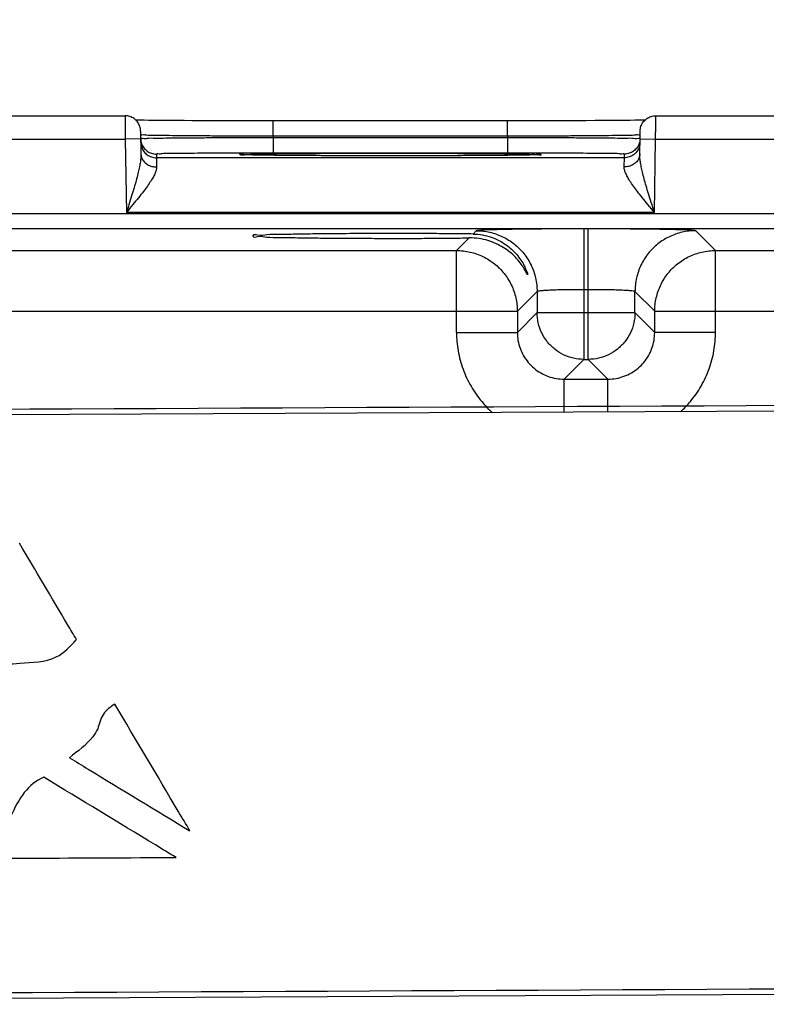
# Model space of a CAD drawing. Header units: inches. Extents: x 0 to 34, y 0 to 22.
# Tile 81 of 94: x 23 to 24, y 16.1 to 17.3. Entities that reach past the tile are written whole.
import ezdxf

# ---------------------------------------------------------------- set-up
doc = ezdxf.new("R2010")
doc.units = ezdxf.units.IN
doc.header["$LTSCALE"] = 1.87
doc.header["$MEASUREMENT"] = 0
doc.layers.get('0').update_dxf_attribs({"linetype": 'CONTINUOUS'})
doc.layers.add('DATUMCURVES', color=7, linetype='CONTINUOUS')
doc.layers.add('DIMENSIONS', color=7, linetype='CONTINUOUS')
doc.styles.get("Standard").update_dxf_attribs({"font": 'txt', "width": 0.8})
doc.dimstyles.new('DIMSTYLE_2', dxfattribs={"dimtxt": 0.125, "dimasz": 0.18, "dimexe": 0.18, "dimexo": 0.0625, "dimgap": 0.09, "dimtad": 0, "dimtih": 1, "dimtoh": 1, "dimzin": 4, "dimdsep": 46, "dimtxsty": 'STANDARD', "dimblk": '_FILLED', "dimblk1": '_FILLED', "dimblk2": '_FILLED', "dimcen": 0.09, "dimadec": 0, "dimazin": 0, "dimtp": 0.01, "dimtm": 0.01, "dimtfac": 1, "dimtofl": 0, "dimtmove": 0, "dimatfit": 3, "dimldrblk": '_FILLED', "dimfxl": 1, "dimtolj": 1, "dimtzin": 4, "dimarcsym": 0})

# ---------------------------------------------------------------- blocks, each defined once
blk = doc.blocks.new('_FILLED')
at = {"color": 0, "linetype": 'BYBLOCK'}
blk.add_solid([(0, 0), (-1, 0.1736), (-1, -0.1736)], dxfattribs=at)
blk = doc.blocks.new('*D14')
at = {"layer": 'DIMENSIONS', "color": 2, "linetype": 'CONTINUOUS'}
for p, q in [((21.6339, 16.166), (21.6339, 18.8252)), ((28.1339, 16.166), (28.1339, 18.8252)), ((21.6339, 18.7002), (24.1589, 18.7002)), ((28.1339, 18.7002), (25.6089, 18.7002))]:
    blk.add_line(p, q, dxfattribs=at)
at = {"layer": 'DIMENSIONS', "color": 2, "linetype": 'CONTINUOUS', "xscale": 0.18, "yscale": 0.18, "zscale": 0.18, "rotation": 180}
blk.add_blockref('_FILLED', (21.6339, 18.7002), dxfattribs=at)
at = {"layer": 'DIMENSIONS', "color": 2, "linetype": 'CONTINUOUS', "xscale": 0.18, "yscale": 0.18, "zscale": 0.18}
blk.add_blockref('_FILLED', (28.1339, 18.7002), dxfattribs=at)
at = {"layer": 'DIMENSIONS', "color": 2, "linetype": 'CONTINUOUS', "width": 0.8}
for s, p in [('[', (24.8464, 18.6377)), (']', (25.4464, 18.6377)), ('6.500', (24.2214, 18.6377)), ('165.1', (24.9464, 18.6377))]:
    blk.add_text(s, height=0.125, dxfattribs=at).set_placement(p)

msp = doc.modelspace()

# ---------------------------------------------------------------- linework, layer by layer
at = {"color": 7, "linetype": 'CONTINUOUS'}
for p, q in [((22.8904, 17.2002), (23.1394, 17.2002)), ((23.155, 17.1946), (23.153, 17.1946)), ((23.1592, 17.1945), (23.155, 17.1946)), ((23.164, 17.1944), (23.1592, 17.1945)), ((23.1695, 17.1943), (23.164, 17.1944)), ((23.1756, 17.1942), (23.1695, 17.1943)), ((23.1822, 17.1942), (23.1756, 17.1942)), ((23.1896, 17.1941), (23.1822, 17.1942)), ((23.1975, 17.194), (23.1896, 17.1941)), ((23.2061, 17.194), (23.1975, 17.194)), ((23.2153, 17.1939), (23.2061, 17.194)), ((23.2251, 17.1938), (23.2153, 17.1939)), ((23.2355, 17.1938), (23.2251, 17.1938)), ((23.2465, 17.1937), (23.2355, 17.1938)), ((23.258, 17.1937), (23.2465, 17.1937)), ((23.27, 17.1936), (23.258, 17.1937)), ((23.2825, 17.1936), (23.27, 17.1936)), ((23.2955, 17.1936), (23.2825, 17.1936)), ((23.3088, 17.1936), (23.2955, 17.1936)), ((23.3224, 17.1936), (23.3088, 17.1936)), ((23.6412, 17.1936), (23.3224, 17.1936)), ((23.3295, 17.1739), (23.3295, 17.1936)), ((23.6303, 17.1739), (23.6303, 17.1936)), ((23.6579, 17.1936), (23.6412, 17.1936)), ((23.6741, 17.1936), (23.6579, 17.1936)), ((23.6895, 17.1936), (23.6741, 17.1936)), ((23.7042, 17.1937), (23.6895, 17.1936)), ((23.718, 17.1937), (23.7042, 17.1937)), ((23.7308, 17.1938), (23.718, 17.1937)), ((23.7427, 17.1939), (23.7308, 17.1938)), ((23.7536, 17.194), (23.7427, 17.1939)), ((23.7636, 17.194), (23.7536, 17.194)), ((23.7725, 17.1941), (23.7636, 17.194)), ((23.7805, 17.1942), (23.7725, 17.1941)), ((23.7875, 17.1943), (23.7805, 17.1942)), ((23.7937, 17.1944), (23.7875, 17.1943)), ((23.7991, 17.1945), (23.7937, 17.1944)), ((23.8036, 17.1945), (23.7991, 17.1945)), ((23.8068, 17.1946), (23.8036, 17.1945)), ((23.8204, 17.2002), (24.0694, 17.2002)), ((23.1594, 17.1806), (23.1599, 17.1508)), ((23.7999, 17.1508), (23.8004, 17.1806)), ((22.8902, 17.1702), (23.1396, 17.1702)), ((23.1596, 17.1706), (23.1396, 17.1702)), ((23.1396, 17.1702), (23.1412, 17.0763)), ((23.3295, 17.1739), (23.3295, 17.172)), ((23.6303, 17.1739), (23.3295, 17.1739)), ((23.3295, 17.172), (23.3295, 17.1523)), ((23.6303, 17.172), (23.3295, 17.172)), ((23.6303, 17.1739), (23.6303, 17.172)), ((23.6303, 17.172), (23.6303, 17.1523)), ((23.8002, 17.1706), (23.8202, 17.1702)), ((23.8186, 17.0763), (23.8202, 17.1702)), ((23.8202, 17.1702), (24.0696, 17.1702)), ((23.1796, 17.151), (23.1797, 17.1463)), ((23.6303, 17.1523), (23.3295, 17.1523)), ((23.7801, 17.1463), (23.7802, 17.151)), ((23.7801, 17.1463), (23.1797, 17.1463)), ((23.3028, 17.1498), (23.299, 17.1499)), ((23.3073, 17.1497), (23.3028, 17.1498)), ((23.3123, 17.1496), (23.3073, 17.1497)), ((23.3181, 17.1496), (23.3123, 17.1496)), ((23.3245, 17.1495), (23.3181, 17.1496)), ((23.3317, 17.1494), (23.3245, 17.1495)), ((23.3396, 17.1493), (23.3317, 17.1494)), ((23.3483, 17.1492), (23.3396, 17.1493)), ((23.3577, 17.1492), (23.3483, 17.1492)), ((23.3678, 17.1491), (23.3577, 17.1492)), ((23.3787, 17.149), (23.3678, 17.1491)), ((23.3902, 17.149), (23.3787, 17.149)), ((23.4024, 17.1489), (23.3902, 17.149)), ((23.4153, 17.1489), (23.4024, 17.1489)), ((23.4287, 17.1489), (23.4153, 17.1489)), ((23.4426, 17.1488), (23.4287, 17.1489)), ((23.4569, 17.1488), (23.4426, 17.1488)), ((23.4716, 17.1488), (23.4569, 17.1488)), ((23.4862, 17.1488), (23.4716, 17.1488)), ((23.4985, 17.1488), (23.4862, 17.1488)), ((23.5106, 17.1488), (23.4985, 17.1488)), ((23.5223, 17.1488), (23.5106, 17.1488)), ((23.5338, 17.1489), (23.5223, 17.1488)), ((23.5449, 17.1489), (23.5338, 17.1489)), ((23.5556, 17.1489), (23.5449, 17.1489)), ((23.5659, 17.149), (23.5556, 17.1489)), ((23.5757, 17.149), (23.5659, 17.149)), ((23.5851, 17.1491), (23.5757, 17.149)), ((23.594, 17.1491), (23.5851, 17.1491)), ((23.6023, 17.1492), (23.594, 17.1491)), ((23.6102, 17.1492), (23.6023, 17.1492)), ((23.6175, 17.1493), (23.6102, 17.1492)), ((23.6244, 17.1494), (23.6175, 17.1493)), ((23.6307, 17.1494), (23.6244, 17.1494)), ((23.6365, 17.1495), (23.6307, 17.1494)), ((23.6418, 17.1496), (23.6365, 17.1495)), ((23.6466, 17.1496), (23.6418, 17.1496)), ((23.651, 17.1497), (23.6466, 17.1496)), ((23.6549, 17.1498), (23.651, 17.1497)), ((23.6583, 17.1498), (23.6549, 17.1498)), ((23.6614, 17.1499), (23.6583, 17.1498)), ((23.664, 17.15), (23.6614, 17.1499)), ((23.6662, 17.15), (23.664, 17.15)), ((23.668, 17.1501), (23.6662, 17.15)), ((23.6695, 17.1502), (23.668, 17.1501)), ((23.8186, 17.0763), (23.1412, 17.0763)), ((28.5786, 17.0742), (21.1882, 17.0742)), ((28.5786, 17.0552), (21.1882, 17.0552)), ((23.5901, 17.0527), (23.5859, 17.0485)), ((23.7281, 17.0551), (23.7281, 16.8877)), ((23.7337, 17.0551), (23.7281, 17.0551)), ((23.7337, 16.8877), (23.7337, 17.0551)), ((23.897, 17.0274), (23.8717, 17.0527)), ((23.5809, 17.0435), (23.5648, 17.0274)), ((22.967, 17.0274), (23.5648, 17.0274)), ((23.5648, 16.9223), (23.5648, 17.0274)), ((23.897, 16.9223), (23.897, 17.0274)), ((23.897, 17.0274), (24.4948, 17.0274)), ((23.6681, 16.9747), (23.6428, 16.9494)), ((23.6681, 16.9747), (23.6681, 16.9477)), ((23.7337, 16.9771), (23.7281, 16.9771)), ((23.7937, 16.9477), (23.7937, 16.9747)), ((23.819, 16.9494), (23.7937, 16.9747)), ((22.889, 16.9494), (23.6428, 16.9494)), ((23.6428, 16.9494), (23.6428, 16.9223)), ((23.819, 16.9223), (23.819, 16.9494)), ((23.819, 16.9494), (24.5728, 16.9494)), ((23.6681, 16.9477), (23.6428, 16.9223)), ((23.6681, 16.9477), (23.7937, 16.9477)), ((23.7937, 16.9477), (23.819, 16.9223)), ((23.5648, 16.9223), (23.6428, 16.9223)), ((23.897, 16.9223), (23.819, 16.9223)), ((23.7281, 16.8877), (23.7027, 16.8624)), ((23.7281, 16.8877), (23.7337, 16.8877)), ((23.7337, 16.8877), (23.759, 16.8624)), ((23.7027, 16.82), (23.7027, 16.8624)), ((23.7027, 16.8624), (23.759, 16.8624)), ((23.759, 16.8203), (23.759, 16.8624)), ((28.3858, 16.8427), (21.3119, 16.8084)), ((21.3155, 16.0605), (28.3954, 16.0947))]:
    msp.add_line(p, q, dxfattribs=at)
for points in [[(23.299, 17.1499), (23.2958, 17.15), (23.2945, 17.15), (23.2932, 17.15), (23.2921, 17.1501), (23.2912, 17.1501), (23.2903, 17.1502), (23.2897, 17.1502), (23.2891, 17.1502), (23.2887, 17.1502), (23.2885, 17.1503), (23.2885, 17.1503)], [(23.6714, 17.1503), (23.6714, 17.1503), (23.6712, 17.1503), (23.6709, 17.1502), (23.6706, 17.1502), (23.6701, 17.1502), (23.6695, 17.1502)]]:
    msp.add_lwpolyline(points, dxfattribs=at)
for points, knots in [([(23.1394, 17.2002), (23.1394, 17.2005), (23.1394, 17.1983), (23.1394, 17.1973), (23.1394, 17.1932), (23.1395, 17.1888), (23.1395, 17.1831), (23.1395, 17.1768), (23.1396, 17.1725), (23.1396, 17.1702)], [0, 0, 0, 0, 0.023346, 0.096275, 0.215056, 0.373525, 0.563785, 0.776361, 1, 1, 1, 1]), ([(23.1594, 17.1806), (23.1594, 17.1827), (23.1586, 17.1868), (23.1557, 17.1924), (23.1512, 17.1968), (23.1456, 17.1996), (23.1415, 17.2002), (23.1394, 17.2002)], [0, 0, 0, 0, 0.199995, 0.399992, 0.599992, 0.799995, 1, 1, 1, 1]), ([(23.8004, 17.1806), (23.8004, 17.1827), (23.8011, 17.1868), (23.8041, 17.1924), (23.8086, 17.1968), (23.8142, 17.1996), (23.8183, 17.2002), (23.8204, 17.2002)], [0, 0, 0, 0, 0.199996, 0.399994, 0.599994, 0.799996, 1, 1, 1, 1]), ([(23.8202, 17.1702), (23.8202, 17.1725), (23.8202, 17.1768), (23.8203, 17.1831), (23.8203, 17.1888), (23.8203, 17.1932), (23.8204, 17.1973), (23.8204, 17.1983), (23.8204, 17.2005), (23.8204, 17.2002)], [0, 0, 0, 0, 0.223639, 0.436215, 0.626475, 0.784944, 0.903725, 0.976654, 1, 1, 1, 1]), ([(23.3295, 17.1739), (23.3216, 17.1739), (23.3051, 17.174), (23.28, 17.1741), (23.2549, 17.1742), (23.2313, 17.1743), (23.2104, 17.1746), (23.1925, 17.1746), (23.1787, 17.1752), (23.1677, 17.1746), (23.1634, 17.176), (23.1595, 17.175), (23.1595, 17.1756)], [0, 0, 0, 0, 0.139895, 0.290846, 0.442073, 0.583268, 0.706953, 0.812018, 0.896767, 0.956628, 0.990087, 1, 1, 1, 1]), ([(23.3295, 17.172), (23.3208, 17.172), (23.3034, 17.1719), (23.2777, 17.1718), (23.2532, 17.1717), (23.2306, 17.1716), (23.2104, 17.1714), (23.193, 17.1714), (23.1796, 17.1709), (23.1685, 17.1716), (23.164, 17.17), (23.1596, 17.1714), (23.1596, 17.1707)], [0, 0, 0, 0, 0.15472, 0.307009, 0.452553, 0.587082, 0.706905, 0.809183, 0.891455, 0.951518, 0.98788, 1, 1, 1, 1]), ([(23.1596, 17.1707), (23.1596, 17.1686), (23.1603, 17.1645), (23.1628, 17.1598), (23.1649, 17.1574), (23.1657, 17.1567)], [0, 0, 0, 0, 0.396469, 0.792941, 1, 1, 1, 1]), ([(23.1597, 17.166), (23.1597, 17.1639), (23.1604, 17.1598), (23.1624, 17.1561), (23.1636, 17.1544)], [0, 0, 0, 0, 0.499998, 1, 1, 1, 1]), ([(23.8003, 17.1756), (23.8003, 17.175), (23.7964, 17.176), (23.7921, 17.1746), (23.7811, 17.1752), (23.7674, 17.1746), (23.7495, 17.1746), (23.7286, 17.1743), (23.705, 17.1742), (23.6799, 17.1741), (23.6548, 17.174), (23.6382, 17.1739), (23.6303, 17.1739)], [0, 0, 0, 0, 0.00986, 0.043188, 0.102906, 0.187561, 0.292554, 0.416149, 0.557269, 0.708555, 0.859733, 1, 1, 1, 1]), ([(23.8002, 17.1707), (23.8002, 17.1714), (23.7958, 17.17), (23.7913, 17.1716), (23.7802, 17.1709), (23.7668, 17.1714), (23.7494, 17.1714), (23.7292, 17.1716), (23.7066, 17.1717), (23.6821, 17.1718), (23.6564, 17.1719), (23.639, 17.172), (23.6303, 17.172)], [0, 0, 0, 0, 0.012116, 0.048467, 0.108519, 0.190782, 0.293053, 0.412868, 0.54739, 0.692939, 0.845248, 1, 1, 1, 1]), ([(23.8002, 17.1707), (23.8002, 17.1686), (23.7995, 17.1645), (23.797, 17.1598), (23.7949, 17.1574), (23.7941, 17.1567)], [0, 0, 0, 0, 0.396472, 0.792947, 1, 1, 1, 1]), ([(23.8001, 17.166), (23.8001, 17.1639), (23.7994, 17.1598), (23.7974, 17.1561), (23.7962, 17.1544)], [0, 0, 0, 0, 0.499998, 1, 1, 1, 1]), ([(23.1636, 17.1544), (23.1648, 17.1528), (23.1678, 17.1498), (23.1734, 17.147), (23.1776, 17.1463), (23.1797, 17.1463)], [0, 0, 0, 0, 0.33333, 0.666664, 1, 1, 1, 1]), ([(23.1657, 17.1567), (23.1664, 17.156), (23.1687, 17.154), (23.1734, 17.1517), (23.1775, 17.151), (23.1796, 17.151)], [0, 0, 0, 0, 0.192814, 0.596406, 1, 1, 1, 1]), ([(23.2885, 17.1523), (23.2868, 17.1523), (23.2779, 17.1523), (23.2622, 17.1522), (23.2422, 17.1521), (23.2244, 17.1519), (23.2091, 17.1519), (23.1972, 17.1515), (23.1875, 17.1519), (23.1835, 17.1506), (23.1796, 17.1516), (23.1796, 17.151)], [0, 0, 0, 0, 0.045392, 0.245909, 0.431256, 0.596344, 0.737244, 0.850562, 0.933267, 0.983317, 1, 1, 1, 1]), ([(23.2884, 17.1496), (23.2879, 17.1497), (23.2873, 17.15), (23.2855, 17.1519), (23.2893, 17.1512), (23.292, 17.1509)], [0, 0, 0, 0, 0.216243, 0.270498, 1, 1, 1, 1]), ([(23.3295, 17.1523), (23.3218, 17.1523), (23.3081, 17.1523), (23.2944, 17.1523), (23.2885, 17.1523)], [0, 0, 0, 0, 0.564086, 1, 1, 1, 1]), ([(23.292, 17.1509), (23.2975, 17.1502), (23.303, 17.1517), (23.3204, 17.1512), (23.339, 17.1517), (23.361, 17.1518), (23.3836, 17.152), (23.4057, 17.1521), (23.4266, 17.1521), (23.446, 17.1522), (23.4635, 17.1522), (23.4746, 17.1522), (23.4799, 17.1522)], [0, 0, 0, 0, 0.056803, 0.140481, 0.246615, 0.366101, 0.488547, 0.607462, 0.719511, 0.822705, 0.916201, 1, 1, 1, 1]), ([(23.4799, 17.1522), (23.485, 17.1522), (23.4959, 17.1522), (23.5131, 17.1522), (23.532, 17.1521), (23.5526, 17.1521), (23.5744, 17.152), (23.5967, 17.1518), (23.6185, 17.1517), (23.6381, 17.1513), (23.6542, 17.1517), (23.6629, 17.1503), (23.6669, 17.1509)], [0, 0, 0, 0, 0.082365, 0.174272, 0.275816, 0.386283, 0.503862, 0.625413, 0.745142, 0.853279, 0.939985, 1, 1, 1, 1]), ([(23.6714, 17.1523), (23.6654, 17.1523), (23.6517, 17.1523), (23.638, 17.1523), (23.6303, 17.1523)], [0, 0, 0, 0, 0.436404, 1, 1, 1, 1]), ([(23.6669, 17.1509), (23.669, 17.1513), (23.6713, 17.152), (23.6743, 17.1493), (23.6711, 17.1497), (23.6685, 17.15)], [0, 0, 0, 0, 0.527202, 0.565389, 1, 1, 1, 1]), ([(23.7802, 17.151), (23.7802, 17.1516), (23.7763, 17.1506), (23.7723, 17.1519), (23.7626, 17.1515), (23.7507, 17.1519), (23.7354, 17.1519), (23.7176, 17.1521), (23.6976, 17.1522), (23.6819, 17.1523), (23.673, 17.1523), (23.6714, 17.1523)], [0, 0, 0, 0, 0.016686, 0.066744, 0.14947, 0.262825, 0.403774, 0.568912, 0.754319, 0.954914, 1, 1, 1, 1]), ([(23.7962, 17.1544), (23.795, 17.1528), (23.792, 17.1498), (23.7863, 17.147), (23.7822, 17.1463), (23.7801, 17.1463)], [0, 0, 0, 0, 0.33333, 0.666664, 1, 1, 1, 1]), ([(23.7941, 17.1567), (23.7934, 17.156), (23.7911, 17.154), (23.7864, 17.1517), (23.7823, 17.151), (23.7802, 17.151)], [0, 0, 0, 0, 0.19282, 0.59641, 1, 1, 1, 1]), ([(23.1599, 17.1508), (23.1599, 17.1493), (23.1598, 17.146), (23.1591, 17.1407), (23.158, 17.1344), (23.1564, 17.1273), (23.1543, 17.1191), (23.1517, 17.11), (23.1486, 17.0998), (23.1451, 17.0885), (23.1426, 17.0805), (23.1412, 17.0763)], [0, 0, 0, 0, 0.058319, 0.128067, 0.210148, 0.305555, 0.414463, 0.537163, 0.674847, 0.828845, 1, 1, 1, 1]), ([(23.1599, 17.1508), (23.16, 17.1491), (23.1607, 17.1456), (23.1637, 17.1409), (23.1682, 17.1373), (23.1738, 17.135), (23.1779, 17.1345), (23.1799, 17.1346)], [0, 0, 0, 0, 0.182333, 0.371722, 0.572047, 0.782837, 1, 1, 1, 1]), ([(23.1797, 17.1463), (23.1797, 17.1461), (23.1797, 17.1452), (23.1797, 17.143), (23.1798, 17.1393), (23.1799, 17.1363), (23.1799, 17.1346)], [0, 0, 0, 0, 0.058844, 0.23907, 0.554427, 1, 1, 1, 1]), ([(23.477, 17.1488), (23.4728, 17.1488), (23.4629, 17.1488), (23.4467, 17.1488), (23.4277, 17.1489), (23.4071, 17.1489), (23.3853, 17.149), (23.3629, 17.1492), (23.3411, 17.1492), (23.3216, 17.1497), (23.3055, 17.1492), (23.2969, 17.1507), (23.2928, 17.15)], [0, 0, 0, 0, 0.06795, 0.16142, 0.264701, 0.377048, 0.4966, 0.620142, 0.741746, 0.851452, 0.939297, 1, 1, 1, 1]), ([(23.6678, 17.1501), (23.6623, 17.1507), (23.6569, 17.1493), (23.6396, 17.1497), (23.6209, 17.1493), (23.5989, 17.1492), (23.5764, 17.149), (23.5542, 17.1489), (23.5332, 17.1489), (23.5139, 17.1488), (23.4972, 17.1488), (23.4869, 17.1488), (23.4826, 17.1488)], [0, 0, 0, 0, 0.057382, 0.142053, 0.249579, 0.370765, 0.495043, 0.615779, 0.729568, 0.834374, 0.929327, 1, 1, 1, 1]), ([(23.7999, 17.1508), (23.7998, 17.1491), (23.7991, 17.1456), (23.7961, 17.1409), (23.7916, 17.1373), (23.786, 17.135), (23.7819, 17.1345), (23.7799, 17.1346)], [0, 0, 0, 0, 0.182333, 0.371723, 0.572048, 0.782837, 1, 1, 1, 1]), ([(23.7799, 17.1346), (23.7799, 17.1363), (23.78, 17.1393), (23.7801, 17.143), (23.7801, 17.1452), (23.7801, 17.1461), (23.7801, 17.1463)], [0, 0, 0, 0, 0.446268, 0.761472, 0.941337, 1, 1, 1, 1]), ([(23.8186, 17.0763), (23.8172, 17.0805), (23.8147, 17.0885), (23.8112, 17.0998), (23.8081, 17.11), (23.8055, 17.1191), (23.8034, 17.1273), (23.8018, 17.1344), (23.8006, 17.1407), (23.8, 17.146), (23.7998, 17.1493), (23.7999, 17.1508)], [0, 0, 0, 0, 0.171155, 0.325153, 0.462837, 0.585537, 0.694445, 0.789852, 0.871933, 0.941681, 1, 1, 1, 1]), ([(23.1799, 17.1346), (23.1799, 17.1334), (23.1796, 17.1307), (23.1781, 17.1265), (23.1757, 17.1217), (23.1723, 17.1161), (23.168, 17.1097), (23.1627, 17.1026), (23.1564, 17.0947), (23.1491, 17.0858), (23.144, 17.0796), (23.1412, 17.0763)], [0, 0, 0, 0, 0.049761, 0.111651, 0.1879, 0.280131, 0.38878, 0.514121, 0.65719, 0.819047, 1, 1, 1, 1]), ([(23.8186, 17.0763), (23.8158, 17.0796), (23.8107, 17.0858), (23.8034, 17.0947), (23.7971, 17.1026), (23.7918, 17.1097), (23.7874, 17.1161), (23.7841, 17.1217), (23.7817, 17.1265), (23.7802, 17.1307), (23.7798, 17.1334), (23.7799, 17.1346)], [0, 0, 0, 0, 0.180953, 0.34281, 0.485879, 0.61122, 0.719869, 0.8121, 0.888349, 0.950239, 1, 1, 1, 1]), ([(23.7281, 17.0551), (23.7204, 17.0551), (23.7051, 17.0551), (23.6825, 17.055), (23.661, 17.0548), (23.6414, 17.0546), (23.6243, 17.0543), (23.6105, 17.0539), (23.6, 17.0539), (23.5941, 17.0529), (23.5907, 17.0533), (23.5901, 17.0527)], [0, 0, 0, 0, 0.167185, 0.332731, 0.490583, 0.634677, 0.759657, 0.861266, 0.936231, 0.982562, 1, 1, 1, 1]), ([(23.5901, 17.0527), (23.596, 17.0527), (23.6076, 17.0514), (23.6242, 17.0456), (23.6392, 17.0362), (23.6516, 17.0238), (23.661, 17.0089), (23.6668, 16.9922), (23.6681, 16.9806), (23.6681, 16.9747)], [0, 0, 0, 0, 0.142848, 0.285705, 0.428568, 0.571432, 0.714295, 0.857152, 1, 1, 1, 1]), ([(23.8717, 17.0527), (23.8711, 17.0533), (23.8677, 17.0529), (23.8617, 17.0539), (23.8513, 17.0539), (23.8375, 17.0543), (23.8204, 17.0546), (23.8008, 17.0548), (23.7793, 17.055), (23.7567, 17.0551), (23.7414, 17.0551), (23.7337, 17.0551)], [0, 0, 0, 0, 0.017438, 0.063769, 0.138734, 0.240343, 0.365323, 0.509417, 0.667269, 0.832815, 1, 1, 1, 1]), ([(23.8717, 17.0527), (23.8658, 17.0527), (23.8542, 17.0514), (23.8375, 17.0456), (23.8226, 17.0362), (23.8102, 17.0238), (23.8008, 17.0089), (23.795, 16.9922), (23.7937, 16.9806), (23.7937, 16.9747)], [0, 0, 0, 0, 0.142848, 0.285705, 0.428568, 0.571433, 0.714296, 0.857152, 1, 1, 1, 1]), ([(23.4799, 17.0491), (23.469, 17.0491), (23.4477, 17.0491), (23.4166, 17.0489), (23.3877, 17.0486), (23.3618, 17.0484), (23.3405, 17.0476), (23.3223, 17.0482), (23.313, 17.0455), (23.3036, 17.0483), (23.3035, 17.0461), (23.3035, 17.046)], [0, 0, 0, 0, 0.184127, 0.362178, 0.527548, 0.675414, 0.799802, 0.897435, 0.964163, 0.998386, 1, 1, 1, 1]), ([(23.3035, 17.046), (23.3035, 17.0459), (23.3036, 17.0438), (23.313, 17.0465), (23.3223, 17.0438), (23.3405, 17.0444), (23.3618, 17.0436), (23.3877, 17.0434), (23.4166, 17.0431), (23.4477, 17.043), (23.469, 17.0429), (23.4799, 17.0429)], [0, 0, 0, 0, 0.001607, 0.035831, 0.10256, 0.200193, 0.324584, 0.47245, 0.637822, 0.815872, 1, 1, 1, 1]), ([(23.5859, 17.0485), (23.5779, 17.0486), (23.5612, 17.0488), (23.5353, 17.049), (23.508, 17.0491), (23.4893, 17.0491), (23.4799, 17.0491)], [0, 0, 0, 0, 0.226667, 0.472856, 0.733014, 1, 1, 1, 1]), ([(23.4799, 17.0429), (23.4888, 17.0429), (23.5065, 17.0429), (23.5324, 17.043), (23.5571, 17.0432), (23.5732, 17.0434), (23.5809, 17.0435)], [0, 0, 0, 0, 0.26528, 0.524262, 0.77093, 1, 1, 1, 1]), ([(23.6559, 16.9962), (23.6559, 16.9962), (23.6557, 16.9954), (23.6534, 17.0016), (23.6509, 17.0048), (23.6462, 17.0123), (23.6403, 17.0189), (23.6331, 17.0256), (23.6247, 17.0315), (23.6153, 17.0365), (23.6049, 17.0404), (23.5933, 17.043), (23.5851, 17.0435), (23.5809, 17.0435)], [0, 0, 0, 0, 0.000904, 0.038181, 0.108347, 0.196533, 0.294205, 0.399233, 0.508968, 0.621802, 0.739095, 0.863904, 1, 1, 1, 1]), ([(23.5859, 17.0485), (23.59, 17.0484), (23.5979, 17.0477), (23.609, 17.0448), (23.6189, 17.0406), (23.6278, 17.0353), (23.6355, 17.0291), (23.6421, 17.0223), (23.6474, 17.0152), (23.6516, 17.0083), (23.654, 17.002), (23.6561, 16.9986), (23.656, 16.9964), (23.6559, 16.9962)], [0, 0, 0, 0, 0.131552, 0.252843, 0.366859, 0.476081, 0.581857, 0.683335, 0.778708, 0.866629, 0.941545, 0.991254, 1, 1, 1, 1]), ([(23.5648, 17.0274), (23.5706, 17.0274), (23.5823, 17.026), (23.5989, 17.0202), (23.6138, 17.0108), (23.6262, 16.9984), (23.6356, 16.9835), (23.6414, 16.9669), (23.6427, 16.9552), (23.6428, 16.9494)], [0, 0, 0, 0, 0.142848, 0.285705, 0.428568, 0.571432, 0.714295, 0.857152, 1, 1, 1, 1]), ([(23.819, 16.9494), (23.819, 16.9552), (23.8204, 16.9669), (23.8262, 16.9835), (23.8355, 16.9984), (23.848, 17.0108), (23.8629, 17.0202), (23.8795, 17.026), (23.8912, 17.0274), (23.897, 17.0274)], [0, 0, 0, 0, 0.142848, 0.285705, 0.428568, 0.571432, 0.714295, 0.857152, 1, 1, 1, 1]), ([(23.7281, 16.9771), (23.7248, 16.9771), (23.7181, 16.9771), (23.7083, 16.977), (23.6989, 16.9768), (23.6904, 16.9766), (23.683, 16.9763), (23.677, 16.9759), (23.6724, 16.9757), (23.6699, 16.9752), (23.6683, 16.9751), (23.6681, 16.9747)], [0, 0, 0, 0, 0.167103, 0.332307, 0.489844, 0.633667, 0.758446, 0.859954, 0.934962, 0.981569, 1, 1, 1, 1]), ([(23.7937, 16.9747), (23.7935, 16.9751), (23.7919, 16.9752), (23.7894, 16.9757), (23.7848, 16.9759), (23.7788, 16.9763), (23.7714, 16.9766), (23.7629, 16.9768), (23.7535, 16.977), (23.7437, 16.9771), (23.737, 16.9771), (23.7337, 16.9771)], [0, 0, 0, 0, 0.018431, 0.065038, 0.140046, 0.241554, 0.366333, 0.510156, 0.667693, 0.832897, 1, 1, 1, 1]), ([(23.7281, 16.8877), (23.7236, 16.8877), (23.7146, 16.8887), (23.7019, 16.8932), (23.6904, 16.9004), (23.6808, 16.91), (23.6736, 16.9215), (23.6691, 16.9343), (23.6681, 16.9432), (23.6681, 16.9477)], [0, 0, 0, 0, 0.142848, 0.285705, 0.428568, 0.571432, 0.714295, 0.857152, 1, 1, 1, 1]), ([(23.7937, 16.9477), (23.7937, 16.9432), (23.7927, 16.9343), (23.7882, 16.9215), (23.781, 16.91), (23.7714, 16.9004), (23.7599, 16.8932), (23.7471, 16.8887), (23.7382, 16.8877), (23.7337, 16.8877)], [0, 0, 0, 0, 0.142848, 0.285705, 0.428568, 0.571432, 0.714295, 0.857152, 1, 1, 1, 1]), ([(23.5648, 16.9223), (23.5648, 16.9144), (23.5661, 16.8984), (23.5724, 16.875), (23.5827, 16.853), (23.5958, 16.8343), (23.606, 16.8237), (23.6109, 16.8193)], [0, 0, 0, 0, 0.205045, 0.413402, 0.622265, 0.829474, 1, 1, 1, 1]), ([(23.6428, 16.9223), (23.6427, 16.9189), (23.6433, 16.9119), (23.6461, 16.9018), (23.6505, 16.8922), (23.6566, 16.8836), (23.664, 16.8761), (23.6726, 16.8701), (23.6822, 16.8656), (23.6924, 16.863), (23.6993, 16.8624), (23.7027, 16.8624)], [0, 0, 0, 0, 0.11004, 0.221802, 0.33383, 0.444962, 0.555658, 0.667102, 0.779191, 0.890633, 1, 1, 1, 1]), ([(23.759, 16.8624), (23.7625, 16.8624), (23.7695, 16.863), (23.7796, 16.8657), (23.7892, 16.8701), (23.7978, 16.8762), (23.8053, 16.8836), (23.8113, 16.8922), (23.8158, 16.9018), (23.8184, 16.912), (23.819, 16.9189), (23.819, 16.9223)], [0, 0, 0, 0, 0.11004, 0.221802, 0.33383, 0.444962, 0.555658, 0.667102, 0.779191, 0.890633, 1, 1, 1, 1]), ([(23.8521, 16.8205), (23.8566, 16.8246), (23.8664, 16.8348), (23.8792, 16.8532), (23.8895, 16.8752), (23.8957, 16.8985), (23.897, 16.9145), (23.897, 16.9223)], [0, 0, 0, 0, 0.160036, 0.370833, 0.582818, 0.793552, 1, 1, 1, 1])]:
    msp.add_open_spline(points, degree=3, knots=knots, dxfattribs=at)
for points in [[(23.2928, 17.15), (23.2913, 17.1498), (23.2897, 17.1493), (23.2884, 17.1496)], [(23.4799, 17.1488), (23.4789, 17.1488), (23.478, 17.1488), (23.477, 17.1488)], [(23.4826, 17.1488), (23.4817, 17.1488), (23.4808, 17.1488), (23.4799, 17.1488)], [(23.6685, 17.15), (23.6683, 17.15), (23.668, 17.1501), (23.6678, 17.1501)]]:
    msp.add_open_spline(points, degree=3, dxfattribs=at)
at = {"layer": 'DATUMCURVES', "color": 40, "linetype": 'CONTINUOUS'}
for points in [[(28.3168, 16.8493, -0.388), (26.0095, 16.8382, -0.388), (23.7021, 16.827, -0.388), (21.3948, 16.8158, -0.388)], [(28.3168, 16.8493, -0.388), (26.0095, 16.8382, -0.388), (23.7021, 16.827, -0.388), (21.3948, 16.8158, -0.388)], [(21.3984, 16.0678, -0.388), (23.7057, 16.079, -0.388), (26.0131, 16.0901, -0.388), (28.3204, 16.1013, -0.388)], [(21.3984, 16.0678, -0.388), (23.7057, 16.079, -0.388), (26.0131, 16.0901, -0.388), (28.3204, 16.1013, -0.388)]]:
    msp.add_open_spline(points, degree=3, dxfattribs=at)
for points, knots in [([(23.0771, 16.5284, -0.388), (23.0733, 16.5349, -0.388), (23.0489, 16.576, -0.388), (23.0245, 16.6171, -0.388), (23.0039, 16.6518, -0.388)], [0, 0, 0, 0, 0.15625, 1, 1, 1, 1]), ([(23.0771, 16.5284, -0.388), (23.0733, 16.5349, -0.388), (23.0489, 16.576, -0.388), (23.0245, 16.6171, -0.388), (23.0039, 16.6518, -0.388)], [0, 0, 0, 0, 0.15625, 1, 1, 1, 1]), ([(23.0046, 16.4979, -0.388), (23.0203, 16.4992, -0.388), (23.0495, 16.4991, -0.388), (23.0697, 16.5197, -0.388), (23.0771, 16.5284, -0.388)], [0, 0, 0, 0, 0.578169, 1, 1, 1, 1]), ([(23.0046, 16.4979, -0.388), (23.0203, 16.4992, -0.388), (23.0495, 16.4991, -0.388), (23.0697, 16.5197, -0.388), (23.0771, 16.5284, -0.388)], [0, 0, 0, 0, 0.578169, 1, 1, 1, 1]), ([(22.92, 16.4665, -0.388), (22.9234, 16.4719, -0.388), (22.9305, 16.4821, -0.388), (22.9484, 16.4921, -0.388), (22.9736, 16.4959, -0.388), (22.993, 16.4972, -0.388), (23.0046, 16.4979, -0.388)], [0, 0, 0, 0, 0.199685, 0.38402, 0.630065, 1, 1, 1, 1]), ([(22.92, 16.4665, -0.388), (22.9234, 16.4719, -0.388), (22.9305, 16.4821, -0.388), (22.9484, 16.4921, -0.388), (22.9736, 16.4959, -0.388), (22.993, 16.4972, -0.388), (23.0046, 16.4979, -0.388)], [0, 0, 0, 0, 0.199685, 0.38402, 0.630065, 1, 1, 1, 1]), ([(23.1263, 16.4455, -0.388), (23.1208, 16.442, -0.388), (23.1097, 16.4337, -0.388), (23.1063, 16.4203, -0.388), (23.1044, 16.4138, -0.388)], [0, 0, 0, 0, 0.488672, 1, 1, 1, 1]), ([(23.1263, 16.4455, -0.388), (23.1208, 16.442, -0.388), (23.1097, 16.4337, -0.388), (23.1063, 16.4203, -0.388), (23.1044, 16.4138, -0.388)], [0, 0, 0, 0, 0.488672, 1, 1, 1, 1]), ([(23.2227, 16.2829, -0.388), (23.2177, 16.2914, -0.388), (23.1855, 16.3456, -0.388), (23.1534, 16.3998, -0.388), (23.1263, 16.4455, -0.388)], [0, 0, 0, 0, 0.15625, 1, 1, 1, 1]), ([(23.2227, 16.2829, -0.388), (23.2177, 16.2914, -0.388), (23.1855, 16.3456, -0.388), (23.1534, 16.3998, -0.388), (23.1263, 16.4455, -0.388)], [0, 0, 0, 0, 0.15625, 1, 1, 1, 1]), ([(23.1044, 16.4138, -0.388), (23.1027, 16.4102, -0.388), (23.093, 16.3955, -0.388), (23.0787, 16.3848, -0.388), (23.068, 16.3768, -0.388)], [0, 0, 0, 0, 0.227163, 1, 1, 1, 1]), ([(23.1044, 16.4138, -0.388), (23.1027, 16.4102, -0.388), (23.093, 16.3955, -0.388), (23.0787, 16.3848, -0.388), (23.068, 16.3768, -0.388)], [0, 0, 0, 0, 0.227163, 1, 1, 1, 1]), ([(23.068, 16.3768, -0.388), (23.076, 16.3719, -0.388), (23.1276, 16.3406, -0.388), (23.1792, 16.3093, -0.388), (23.2227, 16.2829, -0.388)], [0, 0, 0, 0, 0.15625, 1, 1, 1, 1]), ([(23.068, 16.3768, -0.388), (23.076, 16.3719, -0.388), (23.1276, 16.3406, -0.388), (23.1792, 16.3093, -0.388), (23.2227, 16.2829, -0.388)], [0, 0, 0, 0, 0.15625, 1, 1, 1, 1]), ([(23.0354, 16.3516, -0.388), (23.0149, 16.3433, -0.388), (22.9946, 16.312, -0.388), (22.9791, 16.265, -0.388), (22.9637, 16.2649, -0.388)], [0, 0, 0, 0, 0.589629, 1, 1, 1, 1]), ([(23.0354, 16.3516, -0.388), (23.0149, 16.3433, -0.388), (22.9946, 16.312, -0.388), (22.9791, 16.265, -0.388), (22.9637, 16.2649, -0.388)], [0, 0, 0, 0, 0.589629, 1, 1, 1, 1]), ([(23.2049, 16.2488, -0.388), (23.1961, 16.2541, -0.388), (23.1396, 16.2884, -0.388), (23.0831, 16.3227, -0.388), (23.0354, 16.3516, -0.388)], [0, 0, 0, 0, 0.15625, 1, 1, 1, 1]), ([(23.2049, 16.2488, -0.388), (23.1961, 16.2541, -0.388), (23.1396, 16.2884, -0.388), (23.0831, 16.3227, -0.388), (23.0354, 16.3516, -0.388)], [0, 0, 0, 0, 0.15625, 1, 1, 1, 1]), ([(22.7689, 16.2467, -0.388), (22.7916, 16.2468, -0.388), (22.9369, 16.2475, -0.388), (23.0823, 16.2482, -0.388), (23.2049, 16.2488, -0.388)], [0, 0, 0, 0, 0.15625, 1, 1, 1, 1]), ([(22.7689, 16.2467, -0.388), (22.7916, 16.2468, -0.388), (22.9369, 16.2475, -0.388), (23.0823, 16.2482, -0.388), (23.2049, 16.2488, -0.388)], [0, 0, 0, 0, 0.15625, 1, 1, 1, 1])]:
    msp.add_open_spline(points, degree=3, knots=knots, dxfattribs=at)

# ---------------------------------------------------------------- dimensions: what is measured, and where the dimension line sits
at = {"layer": 'DIMENSIONS', "color": 2, "linetype": 'CONTINUOUS'}
dim = msp.add_linear_dim(base=(21.6339, 18.7002), p1=(28.1339, 16.166), p2=(21.6339, 16.166), angle=180, dimstyle='DIMSTYLE_2', dxfattribs=at)
dim.commit()
dim.dimension.update_dxf_attribs({"geometry": '*D14', "text_midpoint": (24.8839, 18.7002), "dimtype": 160})

doc.saveas('drawing.dxf')
